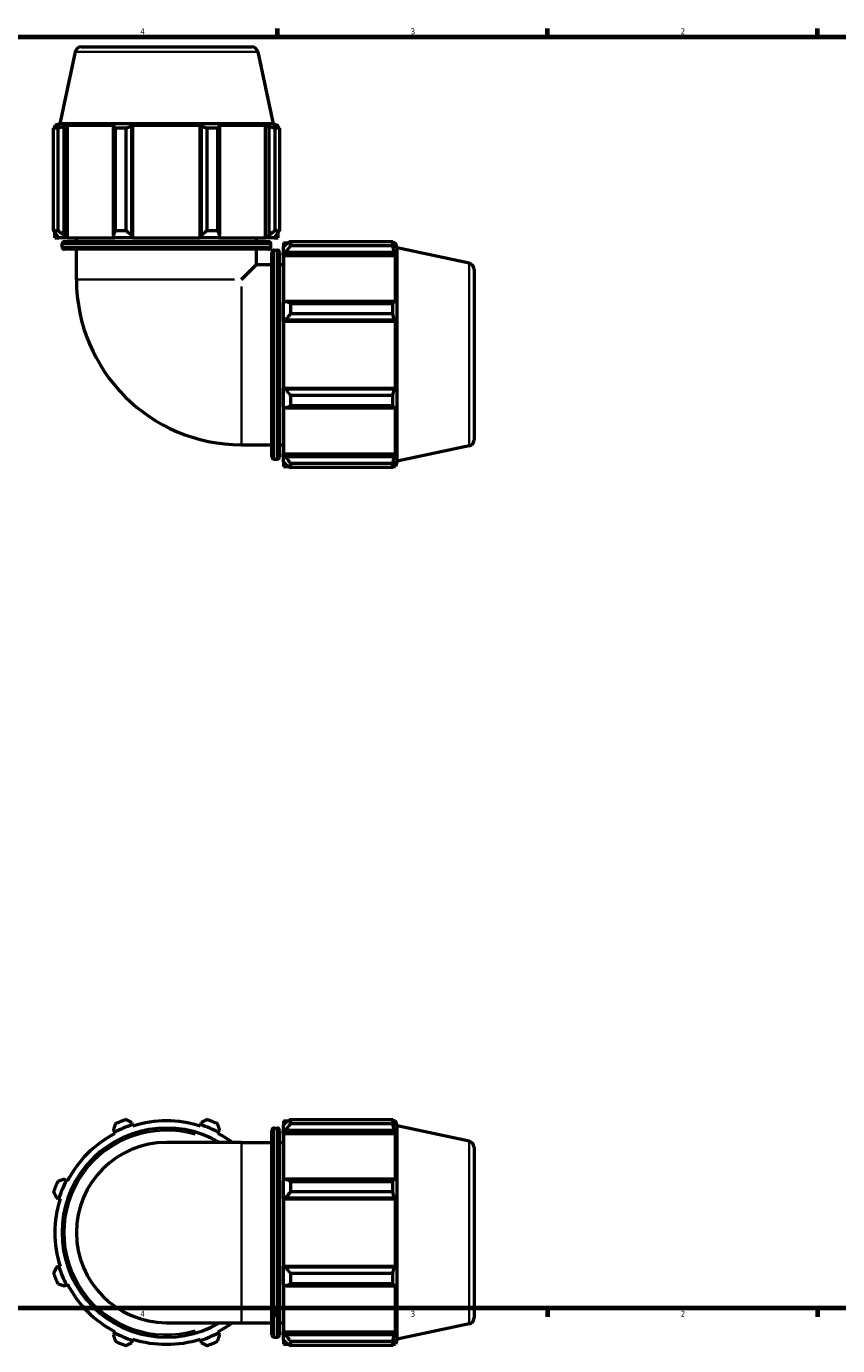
# Model space of a CAD drawing. Header units: inches. Extents: x 0.1 to 51.6, y -20 to 46.8.
# Tile 4 of 6: x 17.3 to 30.1, y 0.4 to 21.2. Entities that reach past the tile are written whole.
import ezdxf

# ---------------------------------------------------------------- set-up
doc = ezdxf.new("R2010")
doc.units = ezdxf.units.IN
doc.header["$MEASUREMENT"] = 0
for name, color, linetype, lineweight in [('Border (ANSI)', 7, 'Continuous', 70), ('Visible (ANSI)', 7, 'Continuous', 50), ('Visible Narrow (ANSI)', 7, 'Continuous', 35)]:
    doc.layers.add(name, color=color, linetype=linetype, lineweight=lineweight)
doc.styles.add('Note Text (ANSI)', font='tahoma.ttf')

# ---------------------------------------------------------------- blocks, each defined once
blk = doc.blocks.new('Borders Default Border')
at = {"layer": 'Border (ANSI)'}
for p, q in [((21.25, 21), (21.25, 21.134)), ((25.5, 21), (25.5, 21.134)), ((29.75, 21), (29.75, 21.134)), ((21.25, 1), (21.25, 0.866)), ((25.5, 1), (25.5, 0.866)), ((29.75, 1), (29.75, 0.866))]:
    blk.add_line(p, q, dxfattribs=at)
at = {"layer": 'Border (ANSI)', "flags": 128}
blk.add_lwpolyline([(0.5, 1), (0.5, 21), (33.5, 21), (33.5, 1), (0.5, 1)], dxfattribs=at)
at = {"layer": 'Border (ANSI)', "color": 5, "true_color": 0x0000ff, "char_height": 0.0945, "attachment_point": 7, "style": 'Note Text (ANSI)'}
for s, insert in [('4', (19.092, 21.04)), ('3', (23.346, 21.038)), ('2', (27.596, 21.04)), ('4', (19.092, 0.866)), ('3', (23.346, 0.864)), ('2', (27.596, 0.866))]:
    blk.add_mtext(s, dxfattribs=dict(at, insert=insert))

msp = doc.modelspace()

# ---------------------------------------------------------------- linework, layer by layer
at = {"layer": 'Visible (ANSI)'}
for p, q in [((18.067, 20.7674), (17.8258, 19.6324)), ((18.1596, 20.8424), (20.8468, 20.8424)), ((20.9395, 20.7674), (21.1807, 19.6324)), ((17.7249, 17.955), (17.7249, 19.5633)), ((17.7932, 19.5633), (17.7249, 19.5633)), ((17.8258, 19.6324), (17.7455, 19.6063)), ((17.8269, 19.6063), (17.7455, 19.6063)), ((17.7455, 19.574), (17.7455, 19.6063)), ((17.8269, 19.6063), (17.7728, 19.5879)), ((17.7932, 19.5633), (17.7932, 17.955)), ((21.1807, 19.6324), (17.8258, 19.6324)), ((17.8938, 19.5879), (17.9441, 19.6063)), ((17.8938, 17.8794), (17.8938, 19.5879)), ((18.6916, 19.6063), (17.9441, 19.6063)), ((17.9441, 17.8416), (17.9441, 19.6063)), ((18.6916, 19.6063), (18.6654, 19.5879)), ((18.6654, 19.5879), (18.6654, 17.8794)), ((18.6983, 17.955), (18.6983, 19.5633)), ((18.8633, 19.5633), (18.6983, 19.5633)), ((18.8633, 19.5633), (18.8633, 17.955)), ((18.9576, 19.5879), (18.9747, 19.6063)), ((18.9576, 17.8794), (18.9576, 19.5879)), ((20.0318, 19.6063), (18.9747, 19.6063)), ((18.9747, 17.8416), (18.9747, 19.6063)), ((20.0318, 19.6063), (20.0488, 19.5879)), ((20.0318, 17.8416), (20.0318, 19.6063)), ((20.0488, 19.5879), (20.0488, 17.8794)), ((20.1432, 17.955), (20.1432, 19.5633)), ((20.3082, 19.5633), (20.1432, 19.5633)), ((20.3082, 19.5633), (20.3082, 17.955)), ((20.341, 19.5879), (20.3148, 19.6063)), ((21.0623, 19.6063), (20.3148, 19.6063)), ((20.341, 17.8794), (20.341, 19.5879)), ((21.0623, 19.6063), (21.1126, 19.5879)), ((21.0623, 17.8416), (21.0623, 19.6063)), ((21.1126, 19.5879), (21.1126, 17.8794)), ((21.2337, 19.5879), (21.1796, 19.6063)), ((21.2609, 19.6063), (21.1796, 19.6063)), ((21.1807, 19.6324), (21.2609, 19.6063)), ((21.2132, 17.955), (21.2132, 19.5633)), ((21.2816, 19.5633), (21.2132, 19.5633)), ((21.2609, 19.574), (21.2609, 19.6063)), ((21.2816, 19.5633), (21.2816, 17.955)), ((17.7249, 17.955), (17.7932, 17.955)), ((17.7455, 17.8416), (17.7455, 17.922)), ((17.7728, 17.8794), (17.8089, 17.8416)), ((17.9274, 17.8416), (17.8938, 17.8794)), ((18.6654, 17.8794), (18.6829, 17.8416)), ((18.6983, 17.955), (18.8633, 17.955)), ((18.969, 17.8416), (18.9576, 17.8794)), ((20.0488, 17.8794), (20.0375, 17.8416)), ((20.1432, 17.955), (20.3082, 17.955)), ((20.3236, 17.8416), (20.341, 17.8794)), ((21.1126, 17.8794), (21.0791, 17.8416)), ((21.1976, 17.8416), (21.2337, 17.8794)), ((21.2132, 17.955), (21.2816, 17.955)), ((21.2609, 17.8416), (21.2609, 17.922)), ((17.7455, 17.8416), (17.8089, 17.8416)), ((17.9274, 17.8416), (17.8089, 17.8416)), ((17.8589, 17.6979), (17.8589, 17.7432)), ((17.8968, 17.7811), (21.1097, 17.7811)), ((21.1097, 17.6601), (17.8968, 17.6601)), ((17.9441, 17.8416), (17.9274, 17.8416)), ((17.9441, 17.8416), (18.6829, 17.8416)), ((18.0857, 17.7811), (18.0857, 17.8416)), ((18.0857, 17.1824), (18.0857, 17.6601)), ((18.969, 17.8416), (18.6829, 17.8416)), ((18.9747, 17.8416), (18.969, 17.8416)), ((18.9747, 17.8416), (20.0318, 17.8416)), ((20.0375, 17.8416), (20.0318, 17.8416)), ((20.3236, 17.8416), (20.0375, 17.8416)), ((20.3236, 17.8416), (21.0623, 17.8416)), ((20.9207, 17.7811), (20.9207, 17.8416)), ((20.9207, 17.4199), (20.9207, 17.6601)), ((21.0791, 17.8416), (21.0623, 17.8416)), ((21.1976, 17.8416), (21.0791, 17.8416)), ((21.1475, 17.6979), (21.1475, 17.7432)), ((21.1976, 17.8416), (21.2609, 17.8416)), ((21.1988, 17.6467), (21.2441, 17.6467)), ((21.3424, 17.7601), (21.3424, 17.6967)), ((21.3424, 17.7601), (21.4229, 17.7601)), ((21.3802, 17.7328), (21.3424, 17.6967)), ((21.3424, 17.5782), (21.3424, 17.6967)), ((21.4558, 17.7807), (21.4558, 17.7124)), ((21.4558, 17.7807), (23.0642, 17.7807)), ((23.0642, 17.7124), (21.4558, 17.7124)), ((23.0642, 17.7124), (23.0642, 17.7807)), ((23.0749, 17.7601), (23.1072, 17.7601)), ((23.1072, 17.6787), (23.0887, 17.7328)), ((23.1072, 17.6787), (23.1072, 17.7601)), ((23.1332, 17.6798), (23.1072, 17.7601)), ((23.1332, 14.3249), (23.1332, 17.6798)), ((24.2682, 17.4386), (23.1332, 17.6798)), ((21.1609, 14.3959), (21.1609, 17.6088)), ((21.2819, 17.6088), (21.2819, 14.3959)), ((21.3424, 17.5782), (21.3802, 17.6117)), ((21.3424, 17.5615), (21.3424, 17.5782)), ((21.3424, 17.5615), (21.3424, 16.8227)), ((21.3424, 17.5615), (23.1072, 17.5615)), ((21.3802, 17.6117), (23.0887, 17.6117)), ((23.0887, 17.6117), (23.1072, 17.5615)), ((23.1072, 16.814), (23.1072, 17.5615)), ((20.6832, 17.1824), (20.9207, 17.4199)), ((20.9207, 17.4199), (21.1609, 17.4199)), ((21.2819, 17.4199), (21.3424, 17.4199)), ((24.3432, 17.346), (24.3432, 14.6588)), ((21.3802, 16.8402), (21.3424, 16.8227)), ((21.3424, 16.5366), (21.3424, 16.8227)), ((23.0887, 16.8402), (21.3802, 16.8402)), ((23.1072, 16.814), (23.0887, 16.8402)), ((21.4558, 16.8073), (21.4558, 16.6423)), ((21.4558, 16.8073), (23.0642, 16.8073)), ((23.0642, 16.6423), (21.4558, 16.6423)), ((23.0642, 16.6423), (23.0642, 16.8073)), ((21.3424, 16.5366), (21.3802, 16.548)), ((21.3424, 16.5309), (21.3424, 16.5366)), ((21.3424, 16.5309), (21.3424, 15.4738)), ((21.3424, 16.5309), (23.1072, 16.5309)), ((21.3802, 16.548), (23.0887, 16.548)), ((23.0887, 16.548), (23.1072, 16.5309)), ((23.1072, 15.4738), (23.1072, 16.5309)), ((21.3424, 15.4681), (21.3424, 15.4738)), ((21.3424, 15.4738), (23.1072, 15.4738)), ((21.3802, 15.4568), (21.3424, 15.4681)), ((21.3424, 15.182), (21.3424, 15.4681)), ((23.0887, 15.4568), (21.3802, 15.4568)), ((21.4558, 15.3624), (21.4558, 15.1974)), ((21.4558, 15.3624), (23.0642, 15.3624)), ((23.0642, 15.1974), (23.0642, 15.3624)), ((23.1072, 15.4738), (23.0887, 15.4568)), ((21.3424, 15.182), (21.3802, 15.1646)), ((21.3424, 15.182), (21.3424, 14.4433)), ((21.3802, 15.1646), (23.0887, 15.1646)), ((23.0642, 15.1974), (21.4558, 15.1974)), ((23.0887, 15.1646), (23.1072, 15.1907)), ((23.1072, 14.4433), (23.1072, 15.1907)), ((20.6832, 14.5849), (21.1609, 14.5849)), ((21.2819, 14.5849), (21.3424, 14.5849)), ((24.2682, 14.5661), (23.1332, 14.3249)), ((21.1988, 14.3581), (21.2441, 14.3581)), ((21.3424, 14.4265), (21.3424, 14.4433)), ((21.3424, 14.4433), (23.1072, 14.4433)), ((21.3424, 14.308), (21.3424, 14.4265)), ((21.3802, 14.393), (21.3424, 14.4265)), ((23.0887, 14.393), (21.3802, 14.393)), ((23.1072, 14.4433), (23.0887, 14.393)), ((23.0887, 14.2719), (23.1072, 14.326)), ((23.1072, 14.2447), (23.1072, 14.326)), ((23.1332, 14.3249), (23.1072, 14.2447)), ((21.3424, 14.308), (21.3802, 14.2719)), ((21.3424, 14.308), (21.3424, 14.2447)), ((21.3424, 14.2447), (21.4229, 14.2447)), ((21.4558, 14.2923), (21.4558, 14.224)), ((21.4558, 14.2923), (23.0642, 14.2923)), ((23.0642, 14.224), (21.4558, 14.224)), ((23.0642, 14.224), (23.0642, 14.2923)), ((23.0749, 14.2447), (23.1072, 14.2447)), ((21.3424, 3.9486), (21.3424, 3.8853)), ((21.3424, 3.9486), (21.4229, 3.9486)), ((21.4558, 3.9693), (21.4558, 3.9009)), ((21.4558, 3.9693), (23.0642, 3.9693)), ((23.0642, 3.9009), (23.0642, 3.9693)), ((23.0749, 3.9486), (23.1072, 3.9486)), ((23.1072, 3.8673), (23.1072, 3.9486)), ((23.1332, 3.8684), (23.1072, 3.9486)), ((18.6654, 3.8003), (18.6829, 3.7668)), ((18.6829, 3.7668), (18.6916, 3.75)), ((18.969, 3.8853), (18.9576, 3.9213)), ((18.9747, 3.8673), (18.969, 3.8853)), ((20.0375, 3.8853), (20.0318, 3.8673)), ((20.0488, 3.9213), (20.0375, 3.8853)), ((20.3148, 3.75), (20.3236, 3.7668)), ((20.3236, 3.7668), (20.341, 3.8003)), ((21.1609, 0.5845), (21.1609, 3.7973)), ((21.1988, 3.8352), (21.2441, 3.8352)), ((21.2819, 3.7973), (21.2819, 0.5845)), ((21.3802, 3.9213), (21.3424, 3.8853)), ((21.3424, 3.7668), (21.3424, 3.8853)), ((21.3424, 3.7668), (21.3802, 3.8003)), ((21.3424, 3.75), (21.3424, 3.7668)), ((21.3424, 3.75), (21.3424, 3.0112)), ((21.3424, 3.75), (23.1072, 3.75)), ((21.3802, 3.8003), (23.0887, 3.8003)), ((23.0642, 3.9009), (21.4558, 3.9009)), ((23.1072, 3.8673), (23.0887, 3.9213)), ((23.0887, 3.8003), (23.1072, 3.75)), ((23.1072, 3.0025), (23.1072, 3.75)), ((23.1332, 0.5134), (23.1332, 3.8684)), ((24.2682, 3.6271), (23.1332, 3.8684)), ((20.6832, 3.6084), (19.5032, 3.6084)), ((20.6832, 3.6084), (21.1609, 3.6084)), ((21.2819, 3.6084), (21.3424, 3.6084)), ((24.3432, 3.5345), (24.3432, 0.8473)), ((17.9274, 3.0112), (17.8938, 3.0287)), ((17.9441, 3.0025), (17.9274, 3.0112)), ((21.3802, 3.0287), (21.3424, 3.0112)), ((21.3424, 2.7251), (21.3424, 3.0112)), ((23.0887, 3.0287), (21.3802, 3.0287)), ((21.4558, 2.9959), (21.4558, 2.8309)), ((21.4558, 2.9959), (23.0642, 2.9959)), ((23.0642, 2.8309), (23.0642, 2.9959)), ((23.1072, 3.0025), (23.0887, 3.0287)), ((17.7728, 2.7365), (17.8089, 2.7251)), ((17.8089, 2.7251), (17.8269, 2.7195)), ((21.3424, 2.7251), (21.3802, 2.7365)), ((21.3424, 2.7195), (21.3424, 2.7251)), ((21.3424, 2.7195), (21.3424, 1.6624)), ((21.3424, 2.7195), (23.1072, 2.7195)), ((21.3802, 2.7365), (23.0887, 2.7365)), ((23.0642, 2.8309), (21.4558, 2.8309)), ((23.0887, 2.7365), (23.1072, 2.7195)), ((23.1072, 1.6624), (23.1072, 2.7195)), ((17.8269, 1.6624), (17.8089, 1.6567)), ((21.3424, 1.6567), (21.3424, 1.6624)), ((21.3424, 1.6624), (23.1072, 1.6624)), ((23.1072, 1.6624), (23.0887, 1.6453)), ((17.8089, 1.6567), (17.7728, 1.6453)), ((21.3424, 1.3706), (21.3424, 1.6567)), ((21.3802, 1.6453), (21.3424, 1.6567)), ((23.0887, 1.6453), (21.3802, 1.6453)), ((21.4558, 1.5509), (21.4558, 1.3859)), ((21.4558, 1.5509), (23.0642, 1.5509)), ((23.0642, 1.3859), (23.0642, 1.5509)), ((17.8938, 1.3531), (17.9274, 1.3706)), ((17.9274, 1.3706), (17.9441, 1.3793)), ((21.3424, 1.3706), (21.3802, 1.3531)), ((21.3424, 1.3706), (21.3424, 0.6318)), ((21.3802, 1.3531), (23.0887, 1.3531)), ((23.0642, 1.3859), (21.4558, 1.3859)), ((23.0887, 1.3531), (23.1072, 1.3793)), ((23.1072, 0.6318), (23.1072, 1.3793)), ((18.6916, 0.6318), (18.6829, 0.615)), ((19.5032, 0.7734), (20.6832, 0.7734)), ((20.3236, 0.615), (20.3148, 0.6318)), ((20.6832, 0.7734), (21.1609, 0.7734)), ((21.2819, 0.7734), (21.3424, 0.7734)), ((21.3424, 0.615), (21.3424, 0.6318)), ((21.3424, 0.6318), (23.1072, 0.6318)), ((23.1072, 0.6318), (23.0887, 0.5815)), ((24.2682, 0.7547), (23.1332, 0.5134)), ((18.6829, 0.615), (18.6654, 0.5815)), ((18.9576, 0.4605), (18.969, 0.4965)), ((18.969, 0.4965), (18.9747, 0.5146)), ((20.0318, 0.5146), (20.0375, 0.4965)), ((20.0375, 0.4965), (20.0488, 0.4605)), ((20.341, 0.5815), (20.3236, 0.615)), ((21.1988, 0.5466), (21.2441, 0.5466)), ((21.3424, 0.4965), (21.3424, 0.615)), ((21.3802, 0.5815), (21.3424, 0.615)), ((21.3424, 0.4965), (21.3802, 0.4605)), ((21.3424, 0.4965), (21.3424, 0.4332)), ((21.3424, 0.4332), (21.4229, 0.4332)), ((23.0887, 0.5815), (21.3802, 0.5815)), ((21.4558, 0.4809), (21.4558, 0.4126)), ((21.4558, 0.4809), (23.0642, 0.4809)), ((23.0642, 0.4126), (23.0642, 0.4809)), ((23.0749, 0.4332), (23.1072, 0.4332)), ((23.0887, 0.4605), (23.1072, 0.5146)), ((23.1072, 0.4332), (23.1072, 0.5146)), ((23.1332, 0.5134), (23.1072, 0.4332)), ((23.0642, 0.4126), (21.4558, 0.4126))]:
    msp.add_line(p, q, dxfattribs=at)
for centre, radius, start, end in [((18.1596, 20.7477), 0.0947, 90, 168), ((20.8468, 20.7477), 0.0947, 12, 90), ((17.8968, 17.7432), 0.0379, 90, 180), ((17.8968, 17.6979), 0.0379, 180, 270), ((21.1097, 17.7432), 0.0379, 0, 90), ((21.1097, 17.6979), 0.0379, 270, 0), ((21.1988, 17.6088), 0.0379, 90, 180), ((21.2441, 17.6088), 0.0379, 0, 90), ((24.2485, 17.346), 0.0947, 0, 78), ((20.6832, 17.1824), 2.5975, 180, 270), ((24.2485, 14.6588), 0.0947, 282, 0), ((21.1988, 14.3959), 0.0379, 180, 270), ((21.2441, 14.3959), 0.0379, 270, 0), ((19.5032, 2.1909), 1.89, 109.79198, 115.20802), ((19.5032, 2.1909), 1.7577, 72.5, 107.5), ((19.5032, 2.1909), 1.89, 64.79198, 70.20802), ((19.5032, 2.1909), 1.6443, 59.54969, 300.45031), ((19.5032, 2.1909), 1.7577, 117.5, 152.5), ((19.5032, 2.1909), 1.7766, 107.5, 117.5), ((19.5032, 2.1909), 1.7766, 62.5, 72.5), ((19.5032, 2.1909), 1.7577, 53.75068, 62.5), ((21.1988, 3.7973), 0.0379, 90, 180), ((21.2441, 3.7973), 0.0379, 0, 90), ((19.5032, 2.1909), 1.4175, 90, 270), ((24.2485, 3.5345), 0.0947, 0, 78), ((19.5032, 2.1909), 1.89, 154.79198, 160.20802), ((19.5032, 2.1909), 1.7766, 152.5, 162.5), ((19.5032, 2.1909), 1.7577, 162.5, 197.5), ((19.5032, 2.1909), 1.89, 199.79198, 205.20802), ((19.5032, 2.1909), 1.7766, 197.5, 207.5), ((19.5032, 2.1909), 1.7577, 207.5, 242.5), ((24.2485, 0.8473), 0.0947, 282, 0), ((19.5032, 2.1909), 1.7577, 297.5, 306.24932), ((19.5032, 2.1909), 1.7766, 242.5, 252.5), ((19.5032, 2.1909), 1.89, 244.79198, 250.20802), ((19.5032, 2.1909), 1.7577, 252.5, 287.5), ((19.5032, 2.1909), 1.7766, 287.5, 297.5), ((19.5032, 2.1909), 1.89, 289.79198, 295.20802), ((21.1988, 0.5845), 0.0379, 180, 270), ((21.2441, 0.5845), 0.0379, 270, 0)]:
    msp.add_arc(centre, radius, start, end, dxfattribs=at)
for points, weights in [([(17.7249, 19.5633), (17.7493, 19.5761), (17.7728, 19.5879)], [1, 1.0012476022, 1.0016783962]), ([(17.8938, 19.5879), (17.8446, 19.5761), (17.7932, 19.5633)], [1.0016783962, 1.0012476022, 1]), ([(18.6983, 19.5633), (18.6815, 19.5761), (18.6654, 19.5879)], [1, 1.0012476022, 1.0016783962]), ([(18.9576, 19.5879), (18.9114, 19.5761), (18.8633, 19.5633)], [1.0016783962, 1.0012476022, 1]), ([(20.1432, 19.5633), (20.0951, 19.5761), (20.0488, 19.5879)], [1, 1.0012476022, 1.0016783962]), ([(20.341, 19.5879), (20.3249, 19.5761), (20.3082, 19.5633)], [1.0016783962, 1.0012476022, 1]), ([(21.2132, 19.5633), (21.1619, 19.5761), (21.1126, 19.5879)], [1, 1.0012476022, 1.0016783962]), ([(21.2337, 19.5879), (21.2571, 19.5761), (21.2816, 19.5633)], [1.0016783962, 1.0012476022, 1]), ([(17.7249, 17.955), (17.7493, 17.9156), (17.7728, 17.8794)], [1.01599990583, 1.01137582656, 1.00595093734]), ([(17.8938, 17.8794), (17.8446, 17.9156), (17.7932, 17.955)], [1.00595093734, 1.01137582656, 1.01599990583]), ([(18.6983, 17.955), (18.6815, 17.9156), (18.6654, 17.8794)], [1.01599990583, 1.01137582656, 1.00595093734]), ([(18.9576, 17.8794), (18.9114, 17.9156), (18.8633, 17.955)], [1.00595093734, 1.01137582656, 1.01599990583]), ([(20.1432, 17.955), (20.0951, 17.9156), (20.0488, 17.8794)], [1.01599990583, 1.01137582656, 1.00595093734]), ([(20.341, 17.8794), (20.3249, 17.9156), (20.3082, 17.955)], [1.00595093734, 1.01137582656, 1.01599990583]), ([(21.2132, 17.955), (21.1619, 17.9156), (21.1126, 17.8794)], [1.01599990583, 1.01137582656, 1.00595093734]), ([(21.2337, 17.8794), (21.2571, 17.9156), (21.2816, 17.955)], [1.00595093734, 1.01137582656, 1.01599990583]), ([(21.4558, 17.7807), (21.4165, 17.7563), (21.3802, 17.7328)], [1.01599990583, 1.01137582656, 1.00595093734]), ([(21.3802, 17.6117), (21.4165, 17.661), (21.4558, 17.7124)], [1.00595093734, 1.01137582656, 1.01599990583]), ([(23.0642, 17.7807), (23.077, 17.7563), (23.0887, 17.7328)], [1, 1.0012476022, 1.0016783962]), ([(23.0887, 17.6117), (23.077, 17.661), (23.0642, 17.7124)], [1.0016783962, 1.0012476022, 1]), ([(21.4558, 16.8073), (21.4165, 16.8241), (21.3802, 16.8402)], [1.01599990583, 1.01137582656, 1.00595093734]), ([(23.0642, 16.8073), (23.077, 16.8241), (23.0887, 16.8402)], [1, 1.0012476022, 1.0016783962]), ([(21.3802, 16.548), (21.4165, 16.5942), (21.4558, 16.6423)], [1.00595093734, 1.01137582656, 1.01599990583]), ([(23.0887, 16.548), (23.077, 16.5942), (23.0642, 16.6423)], [1.0016783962, 1.0012476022, 1]), ([(21.4558, 15.3624), (21.4165, 15.4105), (21.3802, 15.4568)], [1.01599990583, 1.01137582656, 1.00595093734]), ([(23.0642, 15.3624), (23.077, 15.4105), (23.0887, 15.4568)], [1, 1.0012476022, 1.0016783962]), ([(21.3802, 15.1646), (21.4165, 15.1806), (21.4558, 15.1974)], [1.00595093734, 1.01137582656, 1.01599990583]), ([(23.0887, 15.1646), (23.077, 15.1806), (23.0642, 15.1974)], [1.0016783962, 1.0012476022, 1]), ([(21.4558, 14.2923), (21.4165, 14.3437), (21.3802, 14.393)], [1.01599990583, 1.01137582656, 1.00595093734]), ([(23.0642, 14.2923), (23.077, 14.3437), (23.0887, 14.393)], [1, 1.0012476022, 1.0016783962]), ([(21.3802, 14.2719), (21.4165, 14.2485), (21.4558, 14.224)], [1.00595093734, 1.01137582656, 1.01599990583]), ([(23.0887, 14.2719), (23.077, 14.2485), (23.0642, 14.224)], [1.0016783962, 1.0012476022, 1]), ([(18.9576, 3.9213), (18.9114, 3.9448), (18.8633, 3.9693)], [1.00595093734, 1.01137582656, 1.01599990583]), ([(20.1432, 3.9693), (20.0951, 3.9448), (20.0488, 3.9213)], [1.01599990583, 1.01137582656, 1.00595093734]), ([(21.4558, 3.9693), (21.4165, 3.9448), (21.3802, 3.9213)], [1.01599990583, 1.01137582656, 1.00595093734]), ([(23.0642, 3.9693), (23.077, 3.9448), (23.0887, 3.9213)], [1, 1.0012476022, 1.0016783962]), ([(18.6983, 3.9009), (18.6815, 3.8496), (18.6654, 3.8003)], [1.01599990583, 1.01137582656, 1.00595093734]), ([(20.341, 3.8003), (20.3249, 3.8496), (20.3082, 3.9009)], [1.00595093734, 1.01137582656, 1.01599990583]), ([(21.3802, 3.8003), (21.4165, 3.8496), (21.4558, 3.9009)], [1.00595093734, 1.01137582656, 1.01599990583]), ([(23.0887, 3.8003), (23.077, 3.8496), (23.0642, 3.9009)], [1.0016783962, 1.0012476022, 1]), ([(17.8938, 3.0287), (17.8446, 3.0126), (17.7932, 2.9959)], [1.00595093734, 1.01137582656, 1.01599990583]), ([(21.4558, 2.9959), (21.4165, 3.0126), (21.3802, 3.0287)], [1.01599990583, 1.01137582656, 1.00595093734]), ([(23.0642, 2.9959), (23.077, 3.0126), (23.0887, 3.0287)], [1, 1.0012476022, 1.0016783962]), ([(17.7249, 2.8309), (17.7493, 2.7827), (17.7728, 2.7365)], [1.01599990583, 1.01137582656, 1.00595093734]), ([(21.3802, 2.7365), (21.4165, 2.7827), (21.4558, 2.8309)], [1.00595093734, 1.01137582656, 1.01599990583]), ([(23.0887, 2.7365), (23.077, 2.7827), (23.0642, 2.8309)], [1.0016783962, 1.0012476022, 1]), ([(17.7728, 1.6453), (17.7493, 1.5991), (17.7249, 1.5509)], [1.00595093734, 1.01137582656, 1.01599990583]), ([(21.4558, 1.5509), (21.4165, 1.5991), (21.3802, 1.6453)], [1.01599990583, 1.01137582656, 1.00595093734]), ([(23.0642, 1.5509), (23.077, 1.5991), (23.0887, 1.6453)], [1, 1.0012476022, 1.0016783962]), ([(17.7932, 1.3859), (17.8446, 1.3692), (17.8938, 1.3531)], [1.01599990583, 1.01137582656, 1.00595093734]), ([(21.3802, 1.3531), (21.4165, 1.3692), (21.4558, 1.3859)], [1.00595093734, 1.01137582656, 1.01599990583]), ([(23.0887, 1.3531), (23.077, 1.3692), (23.0642, 1.3859)], [1.0016783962, 1.0012476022, 1]), ([(18.6654, 0.5815), (18.6815, 0.5322), (18.6983, 0.4809)], [1.00595093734, 1.01137582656, 1.01599990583]), ([(18.8633, 0.4126), (18.9114, 0.437), (18.9576, 0.4605)], [1.01599990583, 1.01137582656, 1.00595093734]), ([(20.0488, 0.4605), (20.0951, 0.437), (20.1432, 0.4126)], [1.00595093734, 1.01137582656, 1.01599990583]), ([(20.3082, 0.4809), (20.3249, 0.5322), (20.341, 0.5815)], [1.01599990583, 1.01137582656, 1.00595093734]), ([(21.4558, 0.4809), (21.4165, 0.5322), (21.3802, 0.5815)], [1.01599990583, 1.01137582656, 1.00595093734]), ([(21.3802, 0.4605), (21.4165, 0.437), (21.4558, 0.4126)], [1.00595093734, 1.01137582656, 1.01599990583]), ([(23.0642, 0.4809), (23.077, 0.5322), (23.0887, 0.5815)], [1, 1.0012476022, 1.0016783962]), ([(23.0887, 0.4605), (23.077, 0.437), (23.0642, 0.4126)], [1.0016783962, 1.0012476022, 1])]:
    msp.add_rational_spline(points, weights, degree=2, dxfattribs=at)
at = {"layer": 'Visible Narrow (ANSI)'}
for p, q in [((20.9218, 20.7674), (18.0847, 20.7674)), ((21.1273, 17.7432), (17.8792, 17.7432)), ((17.8792, 17.6979), (21.1273, 17.6979)), ((21.1988, 17.6264), (21.1988, 14.3783)), ((21.2441, 14.3783), (21.2441, 17.6264)), ((24.2682, 14.5838), (24.2682, 17.4209)), ((20.5736, 17.1824), (18.0973, 17.1824)), ((20.6832, 14.5964), (20.6832, 17.0727)), ((21.1988, 3.815), (21.1988, 0.5669)), ((21.2441, 0.5669), (21.2441, 3.815)), ((20.6832, 0.7909), (20.6832, 3.591)), ((24.2682, 0.7724), (24.2682, 3.6094))]:
    msp.add_line(p, q, dxfattribs=at)
msp.add_arc((19.5032, 2.1909), 1.6064, 73.73922, 286.26078, dxfattribs=at)

# ---------------------------------------------------------------- block references
msp.add_blockref('Borders Default Border', (0, 0))

doc.saveas('drawing.dxf')
